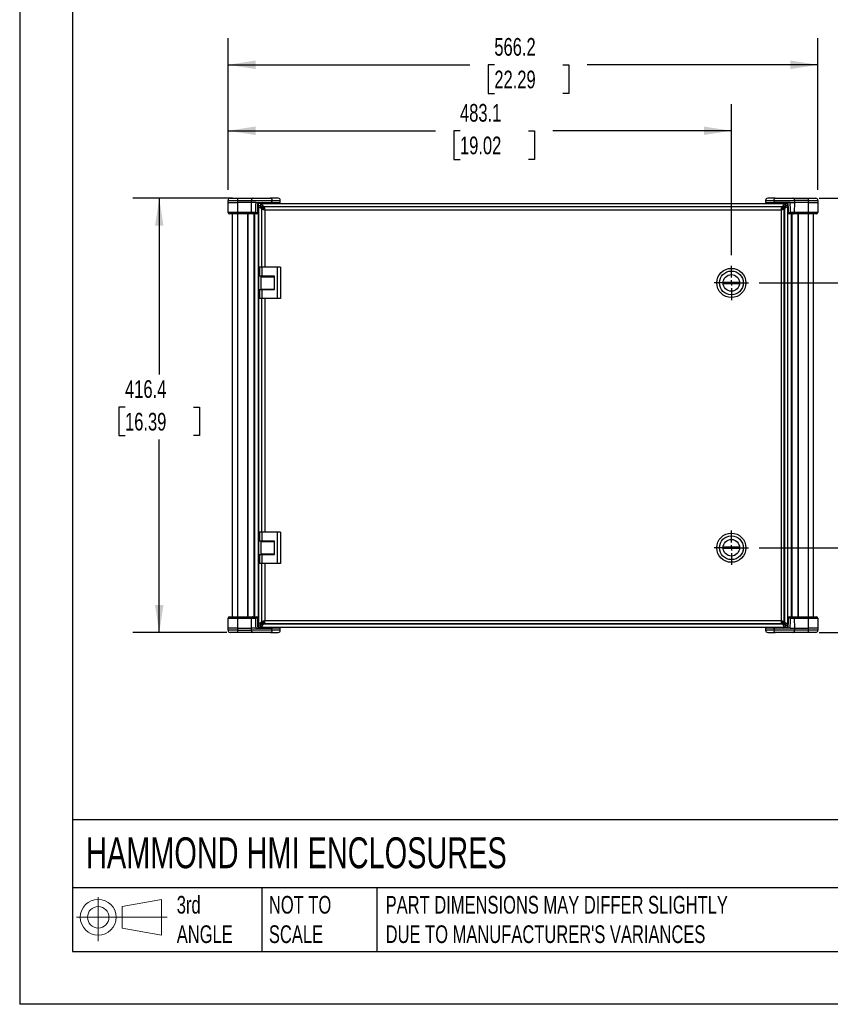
# Model space of a CAD drawing. Header units: millimetres. Extents: x 0 to 2235, y 0 to 1727.
# Tile 1 of 6: x 0 to 778, y 0 to 944. Entities that reach past the tile are written whole.
import ezdxf

# ---------------------------------------------------------------- set-up
doc = ezdxf.new("R2010")
doc.units = ezdxf.units.MM
doc.header["$LTSCALE"] = 8
doc.linetypes.add('CENTERX2', pattern=[20.32, 12.7, -2.54, 2.54, -2.54])
doc.layers.add('CENTER', color=40, linetype='CENTERX2')
doc.layers.add('DIMENSIONS', color=140, linetype='Continuous', lineweight=25)
doc.layers.add('TEXT', color=140, linetype='Continuous', lineweight=25)
doc.styles.add('SLDTEXTSTYLE0', font='TXT', dxfattribs={"width": 0.7})
doc.dimstyles.new('SLDDIMSTYLE0', dxfattribs={"dimtxt": 17.264063, "dimasz": 26.416, "dimexe": 0, "dimexo": 0.0625, "dimgap": 4.316016, "dimtad": 0, "dimtih": 1, "dimtoh": 1, "dimdec": 1, "dimrnd": 1e-09, "dimzin": 12, "dimdsep": 46, "dimtxsty": 'SLDTEXTSTYLE0', "dimsah": 1, "dimcen": 0.09, "dimadec": 0, "dimazin": 3, "dimtfac": 1, "dimtdec": 1, "dimtofl": 0, "dimtmove": 0, "dimatfit": 3, "dimfxl": 0, "dimfrac": 2, "dimtolj": 1, "dimtzin": 12, "dimarcsym": 0})
doc.dimstyles.new('SLDDIMSTYLE1', dxfattribs={"dimtxt": 17.264063, "dimasz": 26.416, "dimexe": 0, "dimexo": 0.0625, "dimgap": 4.316016, "dimtad": 0, "dimtih": 1, "dimtoh": 1, "dimdec": 1, "dimrnd": 1e-09, "dimzin": 12, "dimdsep": 46, "dimtxsty": 'SLDTEXTSTYLE0', "dimsah": 1, "dimcen": 0.09, "dimadec": 0, "dimazin": 3, "dimtfac": 1, "dimtdec": 1, "dimtmove": 0, "dimatfit": 0, "dimfxl": 0, "dimfrac": 2, "dimtolj": 1, "dimtzin": 12, "dimarcsym": 0})
doc.dimstyles.new('SLDDIMSTYLE2', dxfattribs={"dimtxt": 17.264063, "dimasz": 26.416, "dimexe": 0, "dimexo": 0.0625, "dimgap": 4.316016, "dimtad": 0, "dimtih": 1, "dimtoh": 1, "dimdec": 1, "dimrnd": 1e-09, "dimzin": 4, "dimdsep": 46, "dimtxsty": 'SLDTEXTSTYLE0', "dimsah": 1, "dimcen": 0.09, "dimadec": 0, "dimazin": 1, "dimtfac": 1, "dimtdec": 1, "dimtofl": 0, "dimtmove": 0, "dimatfit": 3, "dimfxl": 0, "dimfrac": 2, "dimtolj": 1, "dimtzin": 12, "dimarcsym": 0})

# ---------------------------------------------------------------- blocks, each defined once
blk = doc.blocks.new('Block11')
at = {"color": 7, "linetype": 'Continuous', "lineweight": 18}
for p, q in [((20.71, 42.49), (20.71, 0)), ((43.84, 33.34), (81.4, 40.25)), ((81.4, 40.25), (81.4, 5.85)), ((43.84, 12.77), (43.84, 33.34)), ((0, 23.05), (86.99, 23.05)), ((43.84, 12.77), (81.4, 5.85))]:
    blk.add_line(p, q, dxfattribs=at)
for radius in [17.2, 10.29]:
    blk.add_circle((20.71, 23.05), radius, dxfattribs=at)
blk = doc.blocks.new('Block12')
at = {"color": 7, "linetype": 'Continuous'}
blk.add_blockref('Block11', (0, 0), dxfattribs=at)
blk = doc.blocks.new('_D')
at = {"layer": 'DIMENSIONS'}
for p, q in [((204.2, 773.16), (108.58, 773.16)), ((133.98, 773.16), (133.98, 604.23)), ((101.15, 572.93), (95.35, 572.93)), ((95.35, 572.93), (95.35, 545.49)), ((166.82, 572.93), (172.61, 572.93)), ((172.61, 572.93), (172.61, 545.49)), ((95.35, 545.49), (101.15, 545.49)), ((133.98, 356.73), (133.98, 541.63)), ((172.61, 545.49), (166.82, 545.49)), ((198.95, 356.73), (108.58, 356.73))]:
    blk.add_line(p, q, dxfattribs=at)
for points in [[(133.98, 773.16), (129.92, 746.74), (138.05, 746.74)], [(133.98, 356.73), (138.05, 383.14), (129.92, 383.14)]]:
    blk.add_solid(points, dxfattribs=at)
at = {"layer": 'DIMENSIONS', "char_height": 16.933, "attachment_point": 1, "style": 'SLDTEXTSTYLE0'}
for s, insert in [('416.4', (101.15, 598.62)), ('16.39', (101.15, 567.32))]:
    blk.add_mtext(s, dxfattribs=dict(at, insert=insert))
blk = doc.blocks.new('_D_1')
at = {"layer": 'DIMENSIONS'}
for p, q in [((200.01, 781.32), (200.01, 863.29)), ((683.14, 718.61), (683.14, 863.29)), ((200.01, 837.89), (399.27, 837.89)), ((422.67, 837.89), (416.87, 837.89)), ((416.87, 837.89), (416.87, 810.45)), ((488.33, 837.89), (494.13, 837.89)), ((494.13, 837.89), (494.13, 810.45)), ((683.14, 837.89), (511.72, 837.89)), ((416.87, 810.45), (422.67, 810.45)), ((494.13, 810.45), (488.33, 810.45))]:
    blk.add_line(p, q, dxfattribs=at)
for points in [[(200.01, 837.89), (226.42, 833.82), (226.42, 841.95)], [(683.14, 837.89), (656.72, 841.95), (656.72, 833.82)]]:
    blk.add_solid(points, dxfattribs=at)
at = {"layer": 'DIMENSIONS', "char_height": 16.933, "attachment_point": 1, "style": 'SLDTEXTSTYLE0'}
for s, insert in [('483.1', (422.67, 863.58)), ('19.02', (422.67, 832.28))]:
    blk.add_mtext(s, dxfattribs=dict(at, insert=insert))
blk = doc.blocks.new('_D_2')
at = {"layer": 'DIMENSIONS'}
for p, q in [((200.01, 781.32), (200.01, 926.56)), ((766.22, 781.32), (766.22, 926.56)), ((200.01, 901.16), (432.24, 901.16)), ((455.63, 901.16), (449.83, 901.16)), ((449.83, 901.16), (449.83, 873.72)), ((521.3, 901.16), (527.09, 901.16)), ((527.09, 901.16), (527.09, 873.72)), ((766.22, 901.16), (544.69, 901.16)), ((449.83, 873.72), (455.63, 873.72)), ((527.09, 873.72), (521.3, 873.72))]:
    blk.add_line(p, q, dxfattribs=at)
for points in [[(200.01, 901.16), (226.42, 897.1), (226.42, 905.22)], [(766.22, 901.16), (739.81, 905.22), (739.81, 897.1)]]:
    blk.add_solid(points, dxfattribs=at)
at = {"layer": 'DIMENSIONS', "char_height": 16.933, "attachment_point": 1, "style": 'SLDTEXTSTYLE0'}
for s, insert in [('566.2', (455.63, 926.85)), ('22.29', (455.63, 895.55))]:
    blk.add_mtext(s, dxfattribs=dict(at, insert=insert))
blk = doc.blocks.new('_D_3')
at = {"layer": 'DIMENSIONS'}
for p, q in [((839.9, 773.16), (839.9, 823.96)), ((767.29, 773.16), (865.3, 773.16)), ((814.25, 735.85), (808.45, 735.85)), ((808.45, 735.85), (808.45, 708.41)), ((865.55, 735.85), (871.35, 735.85)), ((871.35, 735.85), (871.35, 708.41)), ((808.45, 708.41), (814.25, 708.41)), ((871.35, 708.41), (865.55, 708.41)), ((709.81, 691.94), (865.3, 691.94)), ((839.9, 691.94), (839.9, 641.14))]:
    blk.add_line(p, q, dxfattribs=at)
for points in [[(839.9, 773.16), (843.96, 799.57), (835.84, 799.57)], [(839.9, 691.94), (835.84, 665.53), (843.96, 665.53)]]:
    blk.add_solid(points, dxfattribs=at)
at = {"layer": 'DIMENSIONS', "char_height": 16.933, "attachment_point": 1, "style": 'SLDTEXTSTYLE0'}
for s, insert in [('81.2', (814.25, 761.54)), ('3.20', (814.25, 730.24))]:
    blk.add_mtext(s, dxfattribs=dict(at, insert=insert))
blk = doc.blocks.new('_D_4')
at = {"layer": 'DIMENSIONS'}
for p, q in [((709.81, 691.94), (865.3, 691.94)), ((839.9, 691.94), (839.9, 604.23)), ((807.07, 572.93), (801.27, 572.93)), ((801.27, 572.93), (801.27, 545.49)), ((872.73, 572.93), (878.53, 572.93)), ((878.53, 572.93), (878.53, 545.49)), ((801.27, 545.49), (807.07, 545.49)), ((839.9, 437.94), (839.9, 541.63)), ((878.53, 545.49), (872.73, 545.49)), ((709.81, 437.94), (865.3, 437.94))]:
    blk.add_line(p, q, dxfattribs=at)
for points in [[(839.9, 691.94), (835.84, 665.53), (843.96, 665.53)], [(839.9, 437.94), (843.96, 464.36), (835.84, 464.36)]]:
    blk.add_solid(points, dxfattribs=at)
at = {"layer": 'DIMENSIONS', "char_height": 16.933, "attachment_point": 1, "style": 'SLDTEXTSTYLE0'}
for s, insert in [('254.0', (807.07, 598.62)), ('10.00', (807.07, 567.32))]:
    blk.add_mtext(s, dxfattribs=dict(at, insert=insert))
blk = doc.blocks.new('_D_5')
at = {"layer": 'DIMENSIONS'}
for p, q in [((839.9, 437.94), (839.9, 488.74)), ((709.81, 437.94), (865.3, 437.94)), ((814.25, 400.71), (808.45, 400.71)), ((808.45, 400.71), (808.45, 373.27)), ((865.55, 400.71), (871.35, 400.71)), ((871.35, 400.71), (871.35, 373.27)), ((808.45, 373.27), (814.25, 373.27)), ((871.35, 373.27), (865.55, 373.27)), ((767.29, 356.73), (865.3, 356.73)), ((839.9, 356.73), (839.9, 305.93))]:
    blk.add_line(p, q, dxfattribs=at)
for points in [[(839.9, 437.94), (843.96, 464.36), (835.84, 464.36)], [(839.9, 356.73), (835.84, 330.31), (843.96, 330.31)]]:
    blk.add_solid(points, dxfattribs=at)
at = {"layer": 'DIMENSIONS', "char_height": 16.933, "attachment_point": 1, "style": 'SLDTEXTSTYLE0'}
for s, insert in [('81.2', (814.25, 426.4)), ('3.20', (814.25, 395.1))]:
    blk.add_mtext(s, dxfattribs=dict(at, insert=insert))
blk = doc.blocks.new('SW_CENTERMARKSYMBOL_0')
at = {"layer": 'CENTER', "color": 0}
for p, q in [((0, 5.08), (0, 16.51)), ((-5.08, 0), (-16.51, 0)), ((0, 0), (-2.54, 0)), ((0, 0), (0, 2.54)), ((0, 0), (0, -2.54)), ((0, 0), (2.54, 0)), ((5.08, 0), (16.51, 0)), ((0, -5.08), (0, -16.51))]:
    blk.add_line(p, q, dxfattribs=at)
blk = doc.blocks.new('SW_CENTERMARKSYMBOL_1')
at = {"layer": 'CENTER', "color": 0}
for p, q in [((0, 5.08), (0, 16.51)), ((-5.08, 0), (-16.51, 0)), ((0, 0), (-2.54, 0)), ((0, 0), (0, 2.54)), ((0, 0), (0, -2.54)), ((0, 0), (2.54, 0)), ((5.08, 0), (16.51, 0)), ((0, -5.08), (0, -16.51))]:
    blk.add_line(p, q, dxfattribs=at)

msp = doc.modelspace()

# ---------------------------------------------------------------- linework, layer by layer
at = {"color": 7, "linetype": 'Continuous'}
for p in [(0.02, 1727.22), (2235.22, 0.02)]:
    msp.add_line(p, (0.02, 0.02), dxfattribs=at)
for p, q in [((200.01, 771.16), (209.11, 771.16)), ((200.01, 769.16), (200.01, 771.16)), ((200.01, 769.16), (209.11, 769.16)), ((200.17, 759.63), (200.01, 769.16)), ((202.01, 773.16), (209.11, 773.16)), ((209.11, 773.16), (224.08, 773.16)), ((209.11, 771.16), (222.53, 771.16)), ((209.11, 771.16), (209.11, 769.16)), ((222.53, 769.16), (209.11, 769.16)), ((209.11, 769.16), (209.11, 759.63)), ((222.53, 769.16), (222.53, 771.16)), ((222.53, 771.16), (242.14, 771.16)), ((226.58, 769.16), (222.53, 769.16)), ((222.66, 759.63), (222.53, 769.16)), ((224.08, 773.16), (240.91, 773.16)), ((226.58, 769.16), (242.14, 769.16)), ((228.86, 768.14), (228.79, 768.14)), ((228.86, 768.14), (228.86, 361.74)), ((228.86, 768.14), (229.11, 768.14)), ((229.11, 361.74), (229.11, 768.14)), ((231.18, 768.14), (229.11, 768.14)), ((229.12, 766.08), (229.12, 363.8)), ((229.12, 766.08), (231.17, 766.08)), ((230.79, 769.16), (230.79, 768.14)), ((231.18, 768.14), (735.06, 768.14)), ((231.18, 768.14), (231.18, 766.08)), ((231.36, 766.03), (231.36, 765.7)), ((233.47, 765.06), (232.2, 765.06)), ((232.2, 765.06), (232.2, 763.15)), ((233.51, 769.16), (232.52, 768.78)), ((232.52, 768.78), (232.52, 768.14)), ((243.7, 768.78), (232.52, 768.78)), ((233.47, 762.91), (233.47, 765.4)), ((732.13, 765.06), (234.11, 765.06)), ((234.11, 765.06), (234.35, 764.8)), ((248.21, 773.16), (240.91, 773.16)), ((242.14, 769.16), (242.14, 771.16)), ((242.14, 771.16), (250.21, 771.16)), ((242.14, 769.16), (250.21, 769.16)), ((243.7, 768.78), (242.7, 769.16)), ((243.7, 768.14), (243.7, 768.78)), ((246.23, 768.88), (246.24, 768.14)), ((247.72, 769.16), (247.74, 768.14)), ((248.63, 769.16), (248.61, 768.14)), ((250.1, 768.14), (250.12, 769.16)), ((250.21, 769.16), (250.21, 771.16)), ((716.02, 771.16), (716.02, 769.16)), ((716.02, 771.16), (724.09, 771.16)), ((716.02, 769.16), (724.09, 769.16)), ((716.11, 769.16), (716.13, 768.14)), ((717.63, 768.14), (717.61, 769.16)), ((725.33, 773.16), (718.02, 773.16)), ((718.5, 768.14), (718.51, 769.16)), ((720, 769.16), (719.99, 768.25)), ((723.53, 769.16), (722.54, 768.78)), ((722.54, 768.78), (722.54, 768.14)), ((733.71, 768.78), (722.54, 768.78)), ((724.09, 771.16), (743.7, 771.16)), ((724.09, 771.16), (724.09, 769.16)), ((739.65, 769.16), (724.09, 769.16)), ((725.33, 773.16), (742.15, 773.16)), ((731.88, 764.8), (732.13, 765.06)), ((733.71, 768.78), (732.72, 769.16)), ((732.76, 762.91), (732.76, 765.4)), ((734.03, 765.06), (732.76, 765.06)), ((733.71, 768.14), (733.71, 768.78)), ((734.03, 763.15), (734.03, 765.06)), ((734.87, 765.7), (734.87, 766.03)), ((735.06, 766.08), (735.06, 768.14)), ((735.06, 768.14), (737.12, 768.14)), ((737.12, 766.08), (735.06, 766.08)), ((735.45, 768.14), (735.44, 769.16)), ((737.12, 768.14), (737.12, 361.74)), ((737.12, 768.14), (737.37, 768.14)), ((737.12, 766.08), (737.12, 363.8)), ((737.37, 361.74), (737.37, 768.14)), ((737.37, 768.14), (737.44, 768.14)), ((739.65, 769.16), (743.7, 769.16)), ((742.15, 773.16), (757.12, 773.16)), ((743.7, 769.16), (743.57, 759.63)), ((743.7, 771.16), (743.7, 769.16)), ((757.12, 771.16), (743.7, 771.16)), ((757.12, 769.16), (743.7, 769.16)), ((757.12, 769.16), (757.12, 771.16)), ((757.12, 771.16), (766.22, 771.16)), ((757.12, 759.63), (757.12, 769.16)), ((757.12, 769.16), (766.22, 769.16)), ((757.12, 773.16), (764.22, 773.16)), ((766.22, 769.16), (766.06, 759.63)), ((766.22, 771.16), (766.22, 769.16)), ((209.11, 759.63), (200.17, 759.63)), ((209.11, 758.16), (201.67, 758.16)), ((204.11, 758.16), (204.11, 371.73)), ((222.66, 759.63), (209.11, 759.63)), ((223.82, 758.16), (209.11, 758.16)), ((209.11, 758.16), (209.11, 371.73)), ((218.61, 758.16), (218.61, 371.73)), ((219.11, 758.16), (219.11, 371.73)), ((226.38, 759.63), (222.66, 759.63)), ((227.14, 758.16), (223.82, 758.16)), ((225.11, 371.73), (225.11, 758.16)), ((225.61, 371.73), (225.61, 758.16)), ((232.46, 762.91), (232.2, 763.15)), ((232.2, 763.15), (232.2, 706.94)), ((232.29, 762.91), (232.29, 706.94)), ((232.29, 762.91), (234.35, 762.91)), ((234.35, 762.91), (233.47, 762.91)), ((731.88, 764.97), (234.35, 764.97)), ((234.35, 764.97), (234.35, 762.91)), ((730.85, 761.88), (235.38, 761.88)), ((235.38, 761.88), (235.38, 706.94)), ((730.85, 761.88), (730.85, 368)), ((732.76, 762.91), (731.79, 762.91)), ((731.88, 764.97), (731.88, 762.91)), ((733.94, 762.91), (731.88, 762.91)), ((733.77, 762.91), (734.03, 763.15)), ((733.94, 366.98), (733.94, 762.91)), ((734.03, 763.15), (734.03, 366.73)), ((742.41, 758.16), (739.09, 758.16)), ((743.57, 759.63), (739.85, 759.63)), ((740.62, 758.16), (740.62, 371.73)), ((741.12, 758.16), (741.12, 371.73)), ((757.12, 758.16), (742.41, 758.16)), ((757.12, 759.63), (743.57, 759.63)), ((747.12, 371.73), (747.12, 758.16)), ((747.62, 371.73), (747.62, 758.16)), ((766.06, 759.63), (757.12, 759.63)), ((757.12, 371.73), (757.12, 758.16)), ((764.56, 758.16), (757.12, 758.16)), ((762.12, 371.73), (762.12, 758.16)), ((230.28, 706.94), (230.28, 698.29)), ((232.34, 706.94), (230.28, 706.94)), ((232.34, 706.94), (232.34, 698.29)), ((247.33, 706.94), (232.34, 706.94)), ((247.33, 706.94), (247.33, 676.94)), ((250.33, 706.94), (247.33, 706.94)), ((250.33, 706.94), (250.33, 676.94)), ((232.34, 698.29), (230.28, 698.29)), ((231.91, 685.95), (231.91, 697.94)), ((231.91, 697.94), (244.62, 697.94)), ((232.2, 698.29), (232.2, 697.94)), ((244.62, 698.29), (232.34, 698.29)), ((236.28, 698.29), (236.28, 697.94)), ((242.27, 697.94), (242.27, 698.29)), ((244.62, 685.59), (244.62, 698.29)), ((675.24, 692.7), (691.04, 692.7)), ((691.04, 691.18), (675.24, 691.18)), ((230.28, 685.59), (230.28, 676.94)), ((230.28, 685.59), (232.34, 685.59)), ((231.91, 685.95), (244.62, 685.95)), ((232.2, 685.95), (232.2, 685.59)), ((232.34, 685.59), (232.34, 676.94)), ((232.34, 685.59), (244.62, 685.59)), ((236.28, 685.95), (236.28, 685.59)), ((242.27, 685.59), (242.27, 685.95)), ((232.34, 676.94), (230.28, 676.94)), ((232.2, 676.94), (232.2, 452.94)), ((232.29, 676.94), (232.29, 452.94)), ((247.33, 676.94), (232.34, 676.94)), ((235.38, 676.94), (235.38, 452.94)), ((250.33, 676.94), (247.33, 676.94)), ((230.28, 452.94), (230.28, 444.29)), ((232.34, 452.94), (230.28, 452.94)), ((232.34, 444.29), (230.28, 444.29)), ((231.91, 431.95), (231.91, 443.94)), ((231.91, 443.94), (244.62, 443.94)), ((232.2, 444.29), (232.2, 443.94)), ((232.34, 452.94), (232.34, 444.29)), ((247.33, 452.94), (232.34, 452.94)), ((244.62, 444.29), (232.34, 444.29)), ((236.28, 444.29), (236.28, 443.94)), ((242.27, 443.94), (242.27, 444.29)), ((244.62, 431.59), (244.62, 444.29)), ((247.33, 452.94), (247.33, 422.94)), ((250.33, 452.94), (247.33, 452.94)), ((250.33, 452.94), (250.33, 422.94)), ((675.24, 438.7), (691.04, 438.7)), ((691.04, 437.18), (675.24, 437.18)), ((230.28, 431.59), (230.28, 422.94)), ((230.28, 431.59), (232.34, 431.59)), ((231.91, 431.95), (244.62, 431.95)), ((232.2, 431.95), (232.2, 431.59)), ((232.34, 431.59), (232.34, 422.94)), ((232.34, 431.59), (244.62, 431.59)), ((236.28, 431.95), (236.28, 431.59)), ((242.27, 431.59), (242.27, 431.95)), ((232.34, 422.94), (230.28, 422.94)), ((232.2, 422.94), (232.2, 366.73)), ((232.29, 422.94), (232.29, 366.98)), ((247.33, 422.94), (232.34, 422.94)), ((235.38, 422.94), (235.38, 368)), ((250.33, 422.94), (247.33, 422.94)), ((200.01, 360.73), (200.17, 370.25)), ((200.17, 370.25), (209.11, 370.25)), ((201.67, 371.73), (209.11, 371.73)), ((209.11, 371.73), (223.82, 371.73)), ((209.11, 370.25), (209.11, 360.73)), ((209.11, 370.25), (222.66, 370.25)), ((222.53, 360.73), (222.66, 370.25)), ((222.66, 370.25), (226.38, 370.25)), ((223.82, 371.73), (227.14, 371.73)), ((739.09, 371.73), (742.41, 371.73)), ((739.85, 370.25), (743.57, 370.25)), ((742.41, 371.73), (757.12, 371.73)), ((743.57, 370.25), (743.7, 360.73)), ((743.57, 370.25), (757.12, 370.25)), ((757.12, 360.73), (757.12, 370.25)), ((757.12, 370.25), (766.06, 370.25)), ((757.12, 371.73), (764.56, 371.73)), ((766.06, 370.25), (766.22, 360.73)), ((200.01, 358.73), (200.01, 360.73)), ((209.11, 360.73), (200.01, 360.73)), ((209.11, 360.73), (222.53, 360.73)), ((209.11, 360.73), (209.11, 358.73)), ((222.53, 358.73), (222.53, 360.73)), ((226.58, 360.73), (222.53, 360.73)), ((226.58, 360.73), (242.14, 360.73)), ((228.86, 361.74), (228.79, 361.74)), ((229.11, 361.74), (228.86, 361.74)), ((231.18, 361.74), (229.11, 361.74)), ((231.17, 363.8), (229.12, 363.8)), ((230.79, 361.74), (230.79, 360.73)), ((231.18, 361.74), (231.18, 363.8)), ((231.18, 361.74), (735.06, 361.74)), ((231.36, 364.18), (231.36, 363.86)), ((232.2, 366.73), (232.46, 366.98)), ((232.2, 366.73), (232.2, 364.83)), ((233.47, 364.83), (232.2, 364.83)), ((232.29, 366.98), (234.35, 366.98)), ((232.52, 361.74), (232.52, 361.11)), ((232.52, 361.11), (233.51, 360.73)), ((232.52, 361.11), (243.7, 361.11)), ((233.47, 366.97), (233.47, 364.49)), ((233.47, 366.97), (234.44, 366.97)), ((234.11, 364.83), (234.35, 365.09)), ((732.13, 364.83), (234.11, 364.83)), ((234.35, 364.92), (234.35, 366.97)), ((234.35, 364.92), (731.88, 364.92)), ((235.38, 368), (730.85, 368)), ((242.14, 358.73), (242.14, 360.73)), ((250.21, 360.73), (242.14, 360.73)), ((242.7, 360.73), (243.7, 361.11)), ((243.7, 361.11), (243.7, 361.74)), ((246.23, 360.73), (246.24, 361.64)), ((247.74, 361.74), (247.72, 360.73)), ((248.61, 361.74), (248.63, 360.73)), ((250.12, 360.73), (250.1, 361.74)), ((250.21, 358.73), (250.21, 360.73)), ((716.02, 360.73), (716.02, 358.73)), ((724.09, 360.73), (716.02, 360.73)), ((716.13, 361.74), (716.11, 360.73)), ((717.61, 360.73), (717.63, 361.74)), ((718.51, 360.73), (718.5, 361.74)), ((720, 361), (719.99, 361.6)), ((722.54, 361.74), (722.54, 361.11)), ((722.54, 361.11), (723.53, 360.73)), ((722.54, 361.11), (733.71, 361.11)), ((724.09, 360.73), (724.09, 358.73)), ((739.65, 360.73), (724.09, 360.73)), ((731.79, 366.97), (732.76, 366.97)), ((733.94, 366.98), (731.88, 366.98)), ((731.88, 364.92), (731.88, 366.97)), ((731.88, 365.09), (732.13, 364.83)), ((732.72, 360.73), (733.71, 361.11)), ((732.76, 366.97), (732.76, 364.49)), ((734.03, 364.83), (732.76, 364.83)), ((733.71, 361.11), (733.71, 361.74)), ((734.03, 366.73), (733.77, 366.98)), ((734.03, 364.83), (734.03, 366.73)), ((734.87, 363.86), (734.87, 364.18)), ((735.06, 363.8), (735.06, 361.74)), ((735.06, 363.8), (737.12, 363.8)), ((735.06, 361.74), (737.12, 361.74)), ((735.44, 360.73), (735.45, 361.74)), ((737.37, 361.74), (737.12, 361.74)), ((737.37, 361.74), (737.44, 361.74)), ((739.65, 360.73), (743.7, 360.73)), ((743.7, 360.73), (743.7, 358.73)), ((743.7, 360.73), (757.12, 360.73)), ((757.12, 358.73), (757.12, 360.73)), ((766.22, 360.73), (757.12, 360.73)), ((766.22, 360.73), (766.22, 358.73)), ((209.11, 358.73), (200.01, 358.73)), ((209.11, 356.73), (202.01, 356.73)), ((209.11, 358.73), (222.53, 358.73)), ((224.08, 356.73), (209.11, 356.73)), ((242.14, 358.73), (222.53, 358.73)), ((240.91, 356.73), (224.08, 356.73)), ((240.91, 356.73), (248.21, 356.73)), ((250.21, 358.73), (242.14, 358.73)), ((724.09, 358.73), (716.02, 358.73)), ((718.02, 356.73), (725.33, 356.73)), ((743.7, 358.73), (724.09, 358.73)), ((742.15, 356.73), (725.33, 356.73)), ((757.12, 356.73), (742.15, 356.73)), ((757.12, 358.73), (743.7, 358.73)), ((766.22, 358.73), (757.12, 358.73)), ((764.22, 356.73), (757.12, 356.73))]:
    msp.add_line(p, q)
at = {"flags": 128}
for points in [[(227.14, 758.16), (227, 758.19), (226.85, 758.27), (226.72, 758.41), (226.61, 758.59), (226.52, 758.81), (226.44, 759.07), (226.4, 759.34), (226.38, 759.63)], [(739.85, 759.63), (739.83, 759.34), (739.79, 759.07), (739.72, 758.81), (739.62, 758.59), (739.51, 758.41), (739.38, 758.27), (739.24, 758.19), (739.09, 758.16)], [(226.38, 370.25), (226.4, 370.54), (226.44, 370.82), (226.52, 371.07), (226.61, 371.3), (226.72, 371.48), (226.85, 371.61), (227, 371.7), (227.14, 371.73)], [(739.09, 371.73), (739.24, 371.7), (739.38, 371.61), (739.51, 371.48), (739.62, 371.3), (739.72, 371.07), (739.79, 370.82), (739.83, 370.54), (739.85, 370.25)]]:
    msp.add_lwpolyline(points, dxfattribs=at)
for centre, radius in [((683.14, 691.94), 13.97), ((683.14, 691.94), 11.43), ((683.14, 691.94), 7.94), ((683.14, 437.94), 13.97), ((683.14, 437.94), 11.43), ((683.14, 437.94), 7.94)]:
    msp.add_circle(centre, radius)
for centre, radius, start, end in [((202.01, 771.16), 2, 90, 180), ((248.21, 771.16), 2, 0, 90), ((718.02, 771.16), 2, 90, 180), ((764.22, 771.16), 2, 360, 90), ((201.67, 759.66), 1.5, 181, 270), ((227.14, 759.66), 1.5, 270, 359), ((739.09, 759.66), 1.5, 181, 270), ((764.56, 759.66), 1.5, 270, 359), ((683.14, 691.94), 7.93, 174.48878, 185.51122), ((683.14, 691.94), 7.93, 354.48878, 5.51122), ((683.14, 437.94), 7.93, 174.48878, 185.51122), ((683.14, 437.94), 7.93, 354.48878, 5.51122), ((201.67, 370.23), 1.5, 90, 179), ((227.14, 370.23), 1.5, 1, 90), ((739.09, 370.23), 1.5, 90, 179), ((764.56, 370.23), 1.5, 1, 90), ((202.01, 358.73), 2, 180, 270), ((248.21, 358.73), 2, 270, 0), ((718.02, 358.73), 2, 180, 270), ((764.22, 358.73), 2, 270, 0)]:
    msp.add_arc(centre, radius, start, end)
for points, knots in [([(209.11, 773.16), (209.11, 773.16), (209.11, 773.11), (209.11, 772.91), (209.11, 772.76), (209.11, 772.39), (209.11, 772.17), (209.11, 771.68), (209.11, 771.42), (209.11, 771.16)], [0, 0, 0, 0, 0.25, 0.25, 0.5, 0.5, 0.75, 0.75, 1, 1, 1, 1]), ([(224.08, 773.16), (223.88, 773.16), (223.67, 773.11), (223.3, 772.91), (223.13, 772.76), (222.84, 772.39), (222.73, 772.17), (222.57, 771.68), (222.53, 771.42), (222.53, 771.16)], [0, 0, 0, 0, 0.25, 0.25, 0.5, 0.5, 0.75, 0.75, 1, 1, 1, 1]), ([(229.12, 766.08), (229.12, 765.84), (229.2, 765.59), (229.51, 765.11), (229.73, 764.86), (230.31, 764.37), (230.65, 764.13), (231.39, 763.64), (231.8, 763.4), (232.2, 763.15)], [0, 0, 0, 0, 0.25, 0.25, 0.5, 0.5, 0.75, 0.75, 1, 1, 1, 1]), ([(231.17, 766.08), (231.17, 765.84), (231.2, 765.59), (231.3, 765.11), (231.38, 764.86), (231.57, 764.37), (231.68, 764.13), (231.93, 763.64), (232.07, 763.4), (232.2, 763.15)], [0, 0, 0, 0, 0.25, 0.25, 0.5, 0.5, 0.75, 0.75, 1, 1, 1, 1]), ([(231.17, 766.08), (231.17, 766), (231.2, 765.91), (231.3, 765.74), (231.38, 765.65), (231.57, 765.48), (231.68, 765.4), (231.93, 765.23), (232.07, 765.14), (232.2, 765.06)], [0, 0, 0, 0, 0.25, 0.25, 0.5, 0.5, 0.75, 0.75, 1, 1, 1, 1]), ([(231.18, 768.14), (231.42, 768.14), (231.66, 768.06), (232.15, 767.75), (232.4, 767.52), (232.89, 766.95), (233.13, 766.61), (233.62, 765.86), (233.86, 765.46), (234.11, 765.06)], [0, 0, 0, 0, 0.25, 0.25, 0.5, 0.5, 0.75, 0.75, 1, 1, 1, 1]), ([(231.18, 766.08), (231.42, 766.08), (231.66, 766.06), (232.15, 765.95), (232.4, 765.88), (232.89, 765.69), (233.13, 765.57), (233.62, 765.33), (233.86, 765.19), (234.11, 765.06)], [0, 0, 0, 0, 0.25, 0.25, 0.5, 0.5, 0.75, 0.75, 1, 1, 1, 1]), ([(232.2, 765.06), (232.12, 765.19), (232.03, 765.33), (231.86, 765.57), (231.78, 765.69), (231.6, 765.88), (231.52, 765.95), (231.35, 766.06), (231.26, 766.08), (231.18, 766.08)], [0, 0, 0, 0, 0.25, 0.25, 0.5, 0.5, 0.75, 0.75, 1, 1, 1, 1]), ([(240.91, 773.16), (241.07, 773.16), (241.23, 773.11), (241.53, 772.91), (241.67, 772.76), (241.9, 772.39), (241.99, 772.17), (242.11, 771.68), (242.14, 771.42), (242.14, 771.16)], [0, 0, 0, 0, 0.25, 0.25, 0.5, 0.5, 0.75, 0.75, 1, 1, 1, 1]), ([(724.09, 771.16), (724.09, 771.42), (724.12, 771.68), (724.25, 772.17), (724.34, 772.39), (724.57, 772.76), (724.7, 772.91), (725, 773.11), (725.16, 773.16), (725.33, 773.16)], [0, 0, 0, 0, 0.25, 0.25, 0.5, 0.5, 0.75, 0.75, 1, 1, 1, 1]), ([(732.13, 765.06), (732.37, 765.46), (732.62, 765.86), (733.1, 766.61), (733.35, 766.95), (733.84, 767.52), (734.08, 767.75), (734.57, 768.06), (734.81, 768.14), (735.06, 768.14)], [0, 0, 0, 0, 0.25, 0.25, 0.5, 0.5, 0.75, 0.75, 1, 1, 1, 1]), ([(732.13, 765.06), (732.37, 765.19), (732.62, 765.33), (733.1, 765.57), (733.35, 765.69), (733.84, 765.88), (734.08, 765.95), (734.57, 766.06), (734.81, 766.08), (735.06, 766.08)], [0, 0, 0, 0, 0.25, 0.25, 0.5, 0.5, 0.75, 0.75, 1, 1, 1, 1]), ([(737.12, 766.08), (737.12, 765.84), (737.04, 765.59), (736.73, 765.11), (736.5, 764.86), (735.93, 764.37), (735.58, 764.13), (734.84, 763.64), (734.43, 763.4), (734.03, 763.15)], [0, 0, 0, 0, 0.25, 0.25, 0.5, 0.5, 0.75, 0.75, 1, 1, 1, 1]), ([(735.06, 766.08), (735.06, 765.84), (735.03, 765.59), (734.93, 765.11), (734.85, 764.86), (734.66, 764.37), (734.55, 764.13), (734.3, 763.64), (734.17, 763.4), (734.03, 763.15)], [0, 0, 0, 0, 0.25, 0.25, 0.5, 0.5, 0.75, 0.75, 1, 1, 1, 1]), ([(735.06, 766.08), (734.97, 766.08), (734.89, 766.06), (734.71, 765.95), (734.63, 765.88), (734.46, 765.69), (734.37, 765.57), (734.2, 765.33), (734.12, 765.19), (734.03, 765.06)], [0, 0, 0, 0, 0.25, 0.25, 0.5, 0.5, 0.75, 0.75, 1, 1, 1, 1]), ([(734.03, 765.06), (734.17, 765.14), (734.3, 765.23), (734.55, 765.4), (734.66, 765.48), (734.85, 765.65), (734.93, 765.74), (735.03, 765.91), (735.06, 766), (735.06, 766.08)], [0, 0, 0, 0, 0.25, 0.25, 0.5, 0.5, 0.75, 0.75, 1, 1, 1, 1]), ([(743.7, 771.16), (743.7, 771.42), (743.66, 771.68), (743.51, 772.17), (743.39, 772.39), (743.1, 772.76), (742.93, 772.91), (742.56, 773.11), (742.36, 773.16), (742.15, 773.16)], [0, 0, 0, 0, 0.25, 0.25, 0.5, 0.5, 0.75, 0.75, 1, 1, 1, 1]), ([(757.12, 771.16), (757.12, 771.42), (757.12, 771.68), (757.12, 772.17), (757.12, 772.39), (757.12, 772.76), (757.12, 772.91), (757.12, 773.11), (757.12, 773.16), (757.12, 773.16)], [0, 0, 0, 0, 0.25, 0.25, 0.5, 0.5, 0.75, 0.75, 1, 1, 1, 1]), ([(209.11, 758.16), (209.11, 758.16), (209.11, 758.2), (209.11, 758.34), (209.11, 758.45), (209.11, 758.72), (209.11, 758.89), (209.11, 759.24), (209.11, 759.44), (209.11, 759.63)], [0, 0, 0, 0, 0.25, 0.25, 0.5, 0.5, 0.75, 0.75, 1, 1, 1, 1]), ([(223.82, 758.16), (223.67, 758.16), (223.52, 758.2), (223.24, 758.34), (223.12, 758.45), (222.9, 758.72), (222.81, 758.89), (222.7, 759.24), (222.66, 759.44), (222.66, 759.63)], [0, 0, 0, 0, 0.25, 0.25, 0.5, 0.5, 0.75, 0.75, 1, 1, 1, 1]), ([(226.38, 759.63), (226.57, 759.63), (226.81, 759.62), (227.21, 759.61), (227.35, 759.61), (227.63, 759.61), (227.76, 759.61), (228.01, 759.61), (228.13, 759.61), (228.32, 759.61), (228.41, 759.61), (228.59, 759.62), (228.64, 759.63), (228.64, 759.63)], [0, 0, 0, 0, 0.25, 0.25, 0.375, 0.375, 0.5, 0.5, 0.625, 0.625, 0.75, 0.75, 1, 1, 1, 1]), ([(235.38, 761.88), (234.97, 761.97), (234.57, 762.05), (233.82, 762.22), (233.48, 762.31), (232.91, 762.48), (232.68, 762.56), (232.37, 762.74), (232.29, 762.82), (232.29, 762.91)], [0, 0, 0, 0, 0.25, 0.25, 0.5, 0.5, 0.75, 0.75, 1, 1, 1, 1]), ([(234.35, 764.97), (234.44, 764.97), (234.52, 764.89), (234.69, 764.58), (234.78, 764.35), (234.95, 763.78), (235.03, 763.43), (235.21, 762.69), (235.29, 762.28), (235.38, 761.88)], [0, 0, 0, 0, 0.25, 0.25, 0.5, 0.5, 0.75, 0.75, 1, 1, 1, 1]), ([(235.38, 761.88), (235.24, 761.97), (235.11, 762.05), (234.86, 762.22), (234.74, 762.31), (234.55, 762.48), (234.48, 762.56), (234.37, 762.74), (234.35, 762.82), (234.35, 762.91)], [0, 0, 0, 0, 0.25, 0.25, 0.5, 0.5, 0.75, 0.75, 1, 1, 1, 1]), ([(234.35, 762.91), (234.44, 762.91), (234.52, 762.88), (234.69, 762.78), (234.78, 762.7), (234.95, 762.51), (235.03, 762.4), (235.21, 762.15), (235.29, 762.02), (235.38, 761.88)], [0, 0, 0, 0, 0.25, 0.25, 0.5, 0.5, 0.75, 0.75, 1, 1, 1, 1]), ([(730.85, 761.88), (730.94, 762.28), (731.03, 762.69), (731.2, 763.43), (731.28, 763.78), (731.45, 764.35), (731.54, 764.58), (731.71, 764.89), (731.8, 764.97), (731.88, 764.97)], [0, 0, 0, 0, 0.25, 0.25, 0.5, 0.5, 0.75, 0.75, 1, 1, 1, 1]), ([(733.94, 762.91), (733.94, 762.82), (733.86, 762.74), (733.55, 762.56), (733.32, 762.48), (732.75, 762.31), (732.41, 762.22), (731.66, 762.05), (731.26, 761.97), (730.85, 761.88)], [0, 0, 0, 0, 0.25, 0.25, 0.5, 0.5, 0.75, 0.75, 1, 1, 1, 1]), ([(730.85, 761.88), (730.94, 762.02), (731.03, 762.15), (731.2, 762.4), (731.28, 762.51), (731.45, 762.7), (731.54, 762.78), (731.71, 762.88), (731.8, 762.91), (731.88, 762.91)], [0, 0, 0, 0, 0.25, 0.25, 0.5, 0.5, 0.75, 0.75, 1, 1, 1, 1]), ([(731.88, 762.91), (731.88, 762.82), (731.86, 762.74), (731.75, 762.56), (731.68, 762.48), (731.49, 762.31), (731.37, 762.22), (731.12, 762.05), (730.99, 761.97), (730.85, 761.88)], [0, 0, 0, 0, 0.25, 0.25, 0.5, 0.5, 0.75, 0.75, 1, 1, 1, 1]), ([(737.59, 759.63), (737.59, 759.63), (737.64, 759.62), (737.83, 759.61), (737.91, 759.61), (738.11, 759.61), (738.22, 759.61), (738.47, 759.61), (738.61, 759.61), (738.88, 759.61), (739.02, 759.61), (739.42, 759.62), (739.66, 759.63), (739.85, 759.63)], [0, 0, 0, 0, 0.25, 0.25, 0.375, 0.375, 0.5, 0.5, 0.625, 0.625, 0.75, 0.75, 1, 1, 1, 1]), ([(742.41, 758.16), (742.56, 758.16), (742.71, 758.2), (742.99, 758.34), (743.12, 758.45), (743.33, 758.72), (743.42, 758.89), (743.54, 759.24), (743.57, 759.44), (743.57, 759.63)], [0, 0, 0, 0, 0.25, 0.25, 0.5, 0.5, 0.75, 0.75, 1, 1, 1, 1]), ([(757.12, 758.16), (757.12, 758.16), (757.12, 758.2), (757.12, 758.34), (757.12, 758.45), (757.12, 758.72), (757.12, 758.89), (757.12, 759.24), (757.12, 759.44), (757.12, 759.63)], [0, 0, 0, 0, 0.25, 0.25, 0.5, 0.5, 0.75, 0.75, 1, 1, 1, 1]), ([(209.11, 371.73), (209.11, 371.73), (209.11, 371.69), (209.11, 371.54), (209.11, 371.43), (209.11, 371.16), (209.11, 371), (209.11, 370.64), (209.11, 370.45), (209.11, 370.25)], [0, 0, 0, 0, 0.25, 0.25, 0.5, 0.5, 0.75, 0.75, 1, 1, 1, 1]), ([(223.82, 371.73), (223.67, 371.73), (223.52, 371.69), (223.24, 371.54), (223.12, 371.43), (222.9, 371.16), (222.81, 371), (222.7, 370.64), (222.66, 370.45), (222.66, 370.25)], [0, 0, 0, 0, 0.25, 0.25, 0.5, 0.5, 0.75, 0.75, 1, 1, 1, 1]), ([(228.64, 370.25), (228.64, 370.26), (228.59, 370.27), (228.41, 370.27), (228.32, 370.27), (228.13, 370.28), (228.01, 370.28), (227.76, 370.28), (227.63, 370.28), (227.35, 370.27), (227.21, 370.27), (226.81, 370.27), (226.57, 370.26), (226.38, 370.25)], [0, 0, 0, 0, 0.25, 0.25, 0.375, 0.375, 0.5, 0.5, 0.625, 0.625, 0.75, 0.75, 1, 1, 1, 1]), ([(739.85, 370.25), (739.66, 370.26), (739.42, 370.27), (739.02, 370.27), (738.88, 370.27), (738.61, 370.28), (738.47, 370.28), (738.22, 370.28), (738.11, 370.28), (737.91, 370.27), (737.83, 370.27), (737.64, 370.27), (737.59, 370.26), (737.59, 370.25)], [0, 0, 0, 0, 0.25, 0.25, 0.375, 0.375, 0.5, 0.5, 0.625, 0.625, 0.75, 0.75, 1, 1, 1, 1]), ([(742.41, 371.73), (742.56, 371.73), (742.71, 371.69), (742.99, 371.54), (743.12, 371.43), (743.33, 371.16), (743.42, 371), (743.54, 370.64), (743.57, 370.45), (743.57, 370.25)], [0, 0, 0, 0, 0.25, 0.25, 0.5, 0.5, 0.75, 0.75, 1, 1, 1, 1]), ([(757.12, 371.73), (757.12, 371.73), (757.12, 371.69), (757.12, 371.54), (757.12, 371.43), (757.12, 371.16), (757.12, 371), (757.12, 370.64), (757.12, 370.45), (757.12, 370.25)], [0, 0, 0, 0, 0.25, 0.25, 0.5, 0.5, 0.75, 0.75, 1, 1, 1, 1]), ([(232.2, 366.73), (231.8, 366.49), (231.39, 366.24), (230.65, 365.75), (230.31, 365.51), (229.73, 365.02), (229.51, 364.78), (229.2, 364.29), (229.12, 364.05), (229.12, 363.8)], [0, 0, 0, 0, 0.25, 0.25, 0.5, 0.5, 0.75, 0.75, 1, 1, 1, 1]), ([(232.2, 366.73), (232.07, 366.49), (231.93, 366.24), (231.68, 365.75), (231.57, 365.51), (231.38, 365.02), (231.3, 364.78), (231.2, 364.29), (231.17, 364.05), (231.17, 363.8)], [0, 0, 0, 0, 0.25, 0.25, 0.5, 0.5, 0.75, 0.75, 1, 1, 1, 1]), ([(232.2, 364.83), (232.07, 364.74), (231.93, 364.66), (231.68, 364.49), (231.57, 364.4), (231.38, 364.23), (231.3, 364.14), (231.2, 363.97), (231.17, 363.89), (231.17, 363.8)], [0, 0, 0, 0, 0.25, 0.25, 0.5, 0.5, 0.75, 0.75, 1, 1, 1, 1]), ([(231.18, 363.8), (231.42, 363.8), (231.66, 363.83), (232.15, 363.93), (232.4, 364.01), (232.89, 364.2), (233.13, 364.31), (233.62, 364.56), (233.86, 364.69), (234.11, 364.83)], [0, 0, 0, 0, 0.25, 0.25, 0.5, 0.5, 0.75, 0.75, 1, 1, 1, 1]), ([(231.18, 361.74), (231.42, 361.74), (231.66, 361.82), (232.15, 362.13), (232.4, 362.36), (232.89, 362.93), (233.13, 363.27), (233.62, 364.02), (233.86, 364.42), (234.11, 364.83)], [0, 0, 0, 0, 0.25, 0.25, 0.5, 0.5, 0.75, 0.75, 1, 1, 1, 1]), ([(231.18, 363.8), (231.26, 363.8), (231.35, 363.83), (231.52, 363.93), (231.6, 364.01), (231.78, 364.2), (231.86, 364.31), (232.03, 364.56), (232.12, 364.69), (232.2, 364.83)], [0, 0, 0, 0, 0.25, 0.25, 0.5, 0.5, 0.75, 0.75, 1, 1, 1, 1]), ([(232.29, 366.98), (232.29, 367.06), (232.37, 367.15), (232.68, 367.32), (232.91, 367.4), (233.48, 367.58), (233.82, 367.66), (234.57, 367.83), (234.97, 367.92), (235.38, 368)], [0, 0, 0, 0, 0.25, 0.25, 0.5, 0.5, 0.75, 0.75, 1, 1, 1, 1]), ([(235.38, 368), (235.29, 367.6), (235.21, 367.2), (235.03, 366.45), (234.95, 366.11), (234.78, 365.54), (234.69, 365.31), (234.52, 365), (234.44, 364.92), (234.35, 364.92)], [0, 0, 0, 0, 0.25, 0.25, 0.5, 0.5, 0.75, 0.75, 1, 1, 1, 1]), ([(235.38, 368), (235.29, 367.87), (235.21, 367.73), (235.03, 367.48), (234.95, 367.37), (234.78, 367.18), (234.69, 367.1), (234.52, 367), (234.44, 366.97), (234.35, 366.97)], [0, 0, 0, 0, 0.25, 0.25, 0.5, 0.5, 0.75, 0.75, 1, 1, 1, 1]), ([(234.35, 366.98), (234.35, 367.06), (234.37, 367.15), (234.48, 367.32), (234.55, 367.4), (234.74, 367.58), (234.86, 367.66), (235.11, 367.83), (235.24, 367.92), (235.38, 368)], [0, 0, 0, 0, 0.25, 0.25, 0.5, 0.5, 0.75, 0.75, 1, 1, 1, 1]), ([(730.85, 368), (731.26, 367.92), (731.66, 367.83), (732.41, 367.66), (732.75, 367.58), (733.32, 367.4), (733.55, 367.32), (733.86, 367.15), (733.94, 367.06), (733.94, 366.98)], [0, 0, 0, 0, 0.25, 0.25, 0.5, 0.5, 0.75, 0.75, 1, 1, 1, 1]), ([(731.88, 364.92), (731.8, 364.92), (731.71, 365), (731.54, 365.31), (731.45, 365.54), (731.28, 366.11), (731.2, 366.45), (731.03, 367.2), (730.94, 367.6), (730.85, 368)], [0, 0, 0, 0, 0.25, 0.25, 0.5, 0.5, 0.75, 0.75, 1, 1, 1, 1]), ([(731.88, 366.97), (731.8, 366.97), (731.71, 367), (731.54, 367.1), (731.45, 367.18), (731.28, 367.37), (731.2, 367.48), (731.03, 367.73), (730.94, 367.87), (730.85, 368)], [0, 0, 0, 0, 0.25, 0.25, 0.5, 0.5, 0.75, 0.75, 1, 1, 1, 1]), ([(730.85, 368), (730.99, 367.92), (731.12, 367.83), (731.37, 367.66), (731.49, 367.58), (731.68, 367.4), (731.75, 367.32), (731.86, 367.15), (731.88, 367.06), (731.88, 366.98)], [0, 0, 0, 0, 0.25, 0.25, 0.5, 0.5, 0.75, 0.75, 1, 1, 1, 1]), ([(732.13, 364.83), (732.37, 364.42), (732.62, 364.02), (733.1, 363.27), (733.35, 362.93), (733.84, 362.36), (734.08, 362.13), (734.57, 361.82), (734.81, 361.74), (735.06, 361.74)], [0, 0, 0, 0, 0.25, 0.25, 0.5, 0.5, 0.75, 0.75, 1, 1, 1, 1]), ([(732.13, 364.83), (732.37, 364.69), (732.62, 364.56), (733.1, 364.31), (733.35, 364.2), (733.84, 364.01), (734.08, 363.93), (734.57, 363.83), (734.81, 363.8), (735.06, 363.8)], [0, 0, 0, 0, 0.25, 0.25, 0.5, 0.5, 0.75, 0.75, 1, 1, 1, 1]), ([(737.12, 363.8), (737.12, 364.05), (737.04, 364.29), (736.73, 364.78), (736.5, 365.02), (735.93, 365.51), (735.58, 365.75), (734.84, 366.24), (734.43, 366.49), (734.03, 366.73)], [0, 0, 0, 0, 0.25, 0.25, 0.5, 0.5, 0.75, 0.75, 1, 1, 1, 1]), ([(734.03, 366.73), (734.17, 366.49), (734.3, 366.24), (734.55, 365.75), (734.66, 365.51), (734.85, 365.02), (734.93, 364.78), (735.03, 364.29), (735.06, 364.05), (735.06, 363.8)], [0, 0, 0, 0, 0.25, 0.25, 0.5, 0.5, 0.75, 0.75, 1, 1, 1, 1]), ([(734.03, 364.83), (734.12, 364.69), (734.2, 364.56), (734.37, 364.31), (734.46, 364.2), (734.63, 364.01), (734.71, 363.93), (734.89, 363.83), (734.97, 363.8), (735.06, 363.8)], [0, 0, 0, 0, 0.25, 0.25, 0.5, 0.5, 0.75, 0.75, 1, 1, 1, 1]), ([(735.06, 363.8), (735.06, 363.89), (735.03, 363.97), (734.93, 364.14), (734.85, 364.23), (734.66, 364.4), (734.55, 364.49), (734.3, 364.66), (734.17, 364.74), (734.03, 364.83)], [0, 0, 0, 0, 0.25, 0.25, 0.5, 0.5, 0.75, 0.75, 1, 1, 1, 1]), ([(209.11, 358.73), (209.11, 358.46), (209.11, 358.2), (209.11, 357.72), (209.11, 357.5), (209.11, 357.13), (209.11, 356.98), (209.11, 356.78), (209.11, 356.73), (209.11, 356.73)], [0, 0, 0, 0, 0.25, 0.25, 0.5, 0.5, 0.75, 0.75, 1, 1, 1, 1]), ([(222.53, 358.73), (222.53, 358.46), (222.57, 358.2), (222.73, 357.72), (222.84, 357.5), (223.13, 357.13), (223.3, 356.98), (223.67, 356.78), (223.88, 356.73), (224.08, 356.73)], [0, 0, 0, 0, 0.25, 0.25, 0.5, 0.5, 0.75, 0.75, 1, 1, 1, 1]), ([(242.14, 358.73), (242.14, 358.46), (242.11, 358.2), (241.99, 357.72), (241.9, 357.5), (241.67, 357.13), (241.53, 356.98), (241.23, 356.78), (241.07, 356.73), (240.91, 356.73)], [0, 0, 0, 0, 0.25, 0.25, 0.5, 0.5, 0.75, 0.75, 1, 1, 1, 1]), ([(725.33, 356.73), (725.16, 356.73), (725, 356.78), (724.7, 356.98), (724.57, 357.13), (724.34, 357.5), (724.25, 357.72), (724.12, 358.2), (724.09, 358.46), (724.09, 358.73)], [0, 0, 0, 0, 0.25, 0.25, 0.5, 0.5, 0.75, 0.75, 1, 1, 1, 1]), ([(742.15, 356.73), (742.36, 356.73), (742.56, 356.78), (742.93, 356.98), (743.1, 357.13), (743.39, 357.5), (743.51, 357.72), (743.66, 358.2), (743.7, 358.46), (743.7, 358.73)], [0, 0, 0, 0, 0.25, 0.25, 0.5, 0.5, 0.75, 0.75, 1, 1, 1, 1]), ([(757.12, 356.73), (757.12, 356.73), (757.12, 356.78), (757.12, 356.98), (757.12, 357.13), (757.12, 357.5), (757.12, 357.72), (757.12, 358.2), (757.12, 358.46), (757.12, 358.73)], [0, 0, 0, 0, 0.25, 0.25, 0.5, 0.5, 0.75, 0.75, 1, 1, 1, 1])]:
    msp.add_open_spline(points, degree=3, knots=knots)
for points in [[(226.58, 769.16), (226.51, 765.94), (226.45, 762.77), (226.38, 759.63)], [(228.64, 759.63), (228.7, 762.77), (228.75, 765.94), (228.81, 769.16)], [(737.42, 769.16), (737.48, 765.94), (737.54, 762.77), (737.59, 759.63)], [(739.85, 759.63), (739.79, 762.77), (739.72, 765.94), (739.65, 769.16)], [(226.38, 370.25), (226.45, 367.12), (226.51, 363.94), (226.58, 360.73)], [(228.81, 360.73), (228.75, 363.94), (228.7, 367.12), (228.64, 370.25)], [(737.59, 370.25), (737.54, 367.12), (737.48, 363.94), (737.42, 360.73)], [(739.65, 360.73), (739.72, 363.94), (739.79, 367.12), (739.85, 370.25)]]:
    msp.add_open_spline(points, degree=3)
at = {"layer": 'TEXT'}
for p, q in [((50.8, 1676.4), (50.8, 50.8)), ((2184.4, 177.01), (50.8, 177.01)), ((2184.4, 111.76), (50.8, 111.76)), ((232.36, 111.76), (232.36, 50.8)), ((342.7, 111.76), (342.7, 50.8)), ((50.8, 50.8), (2184.4, 50.8))]:
    msp.add_line(p, q, dxfattribs=at)

# ---------------------------------------------------------------- block references
at = {"layer": 'CENTER'}
for name, p in [('SW_CENTERMARKSYMBOL_0', (683.14, 691.94)), ('SW_CENTERMARKSYMBOL_1', (683.14, 437.94))]:
    msp.add_blockref(name, p, dxfattribs=at)
at = {"layer": 'TEXT'}
msp.add_blockref('Block12', (54.7, 60.43), dxfattribs=at)

# ---------------------------------------------------------------- texts
at = {"layer": 'TEXT', "attachment_point": 1, "style": 'SLDTEXTSTYLE0'}
for s, insert, char_height in [('HAMMOND HMI ENCLOSURES', (63.73, 160.19), 29.6333), ('3rd^JANGLE', (150.8, 103.97), 16.933), ('NOT TO^JSCALE', (239.25, 103.97), 16.9333), ("PART DIMENSIONS MAY DIFFER SLIGHTLY ^JDUE TO MANUFACTURER'S VARIANCES", (351.3, 103.97), 16.9333)]:
    msp.add_mtext(s, dxfattribs=dict(at, insert=insert, char_height=char_height))

# ---------------------------------------------------------------- dimensions: what is measured, and where the dimension line sits
at = {"layer": 'DIMENSIONS'}
for base, p1, p2, angle, dimstyle, picture, middle in [((766.22, 901.16), (200.01, 771.16), (766.22, 771.16), 360, 'SLDDIMSTYLE0', '_D_2', (488.46, 901.16)), ((839.9, 773.16), (699.65, 691.94), (757.12, 773.16), 90, 'SLDDIMSTYLE1', '_D_3', (839.9, 735.85)), ((133.98, 356.73), (214.36, 773.16), (209.11, 356.73), 270, 'SLDDIMSTYLE0', '_D', (133.98, 572.93)), ((839.9, 437.94), (699.65, 691.94), (699.65, 437.94), 90, 'SLDDIMSTYLE2', '_D_4', (839.9, 572.93)), ((839.9, 356.73), (699.65, 437.94), (757.12, 356.73), 90, 'SLDDIMSTYLE1', '_D_5', (839.9, 400.71))]:
    dim = msp.add_linear_dim(base=base, p1=p1, p2=p2, angle=angle, dimstyle=dimstyle, dxfattribs=at)
    dim.commit()
    dim.dimension.update_dxf_attribs({"geometry": picture, "text_midpoint": middle, "dimtype": 160})
dim = msp.add_linear_dim(base=(683.14, 837.89), p1=(200.01, 771.16), p2=(683.14, 708.45), dimstyle='SLDDIMSTYLE0', dxfattribs=at)
dim.commit()
dim.dimension.update_dxf_attribs({"geometry": '_D_1', "text_midpoint": (455.5, 837.89), "dimtype": 160})

doc.saveas('drawing.dxf')
